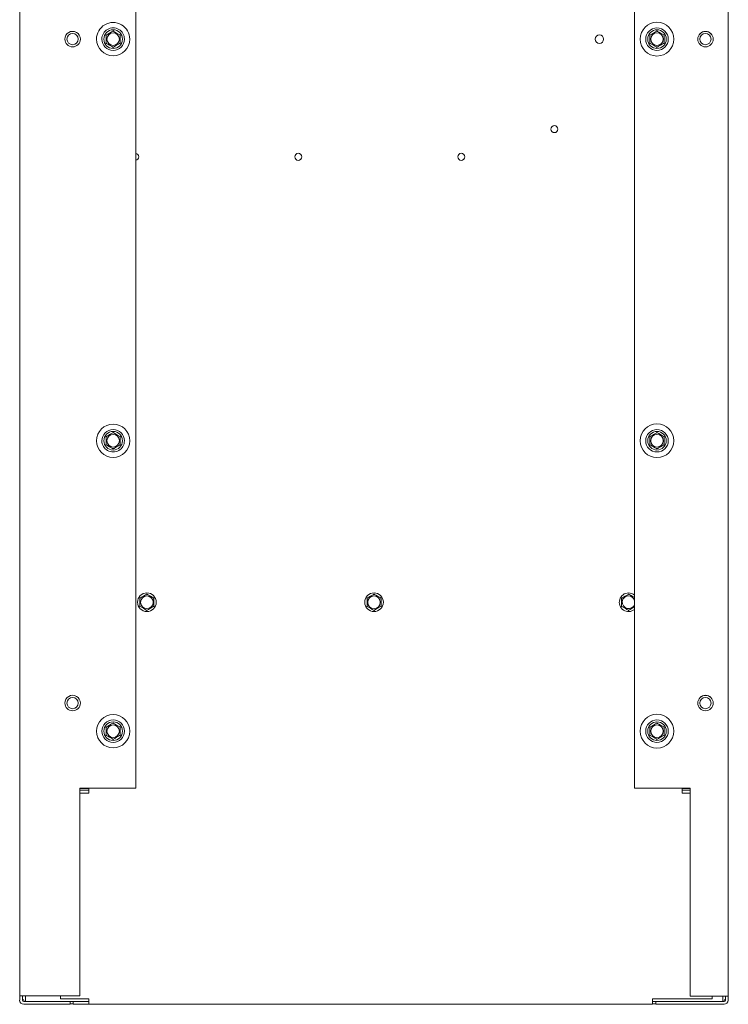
# Model space of a CAD drawing. Header units: inches. Extents: x 5 to 123, y 3 to 81.
# Tile 3 of 7: x 40 to 56, y 5 to 27. Entities that reach past the tile are written whole.
import ezdxf

# ---------------------------------------------------------------- set-up
doc = ezdxf.new("R2010")
doc.units = ezdxf.units.IN
doc.header["$MEASUREMENT"] = 0
doc.layers.add('BODY', color=3, linetype='Continuous')

msp = doc.modelspace()

# ---------------------------------------------------------------- linework, layer by layer
at = {"layer": 'BODY', "linetype": 'Continuous', "lineweight": 15}
for p, q in [((39.894, 4.851), (39.894, 47.884)), ((55.644, 47.884), (55.644, 4.846)), ((55.649, 47.891), (55.649, 4.764)), ((42.474, 9.466), (42.474, 39.476)), ((53.564, 39.485), (53.564, 9.465)), ((41.972, 26.288), (41.972, 26.297)), ((54.063, 26.288), (54.063, 26.297)), ((41.816, 26.108), (41.816, 26.198)), ((41.816, 26.018), (41.816, 26.108)), ((42.128, 26.198), (42.128, 26.108)), ((42.128, 26.108), (42.128, 26.018)), ((53.907, 26.108), (53.907, 26.198)), ((53.907, 26.018), (53.907, 26.108)), ((54.219, 26.198), (54.219, 26.108)), ((54.219, 26.108), (54.219, 26.018)), ((41.972, 25.918), (41.972, 25.928)), ((54.063, 25.918), (54.063, 25.928)), ((41.972, 17.366), (41.972, 17.375)), ((54.063, 17.366), (54.063, 17.375)), ((41.816, 17.186), (41.816, 17.276)), ((41.816, 17.096), (41.816, 17.186)), ((42.128, 17.276), (42.128, 17.186)), ((42.128, 17.186), (42.128, 17.096)), ((53.907, 17.186), (53.907, 17.276)), ((53.907, 17.096), (53.907, 17.186)), ((54.219, 17.276), (54.219, 17.186)), ((54.219, 17.186), (54.219, 17.096)), ((41.972, 16.996), (41.972, 17.006)), ((54.063, 16.996), (54.063, 17.006)), ((42.722, 13.778), (42.722, 13.787)), ((47.772, 13.778), (47.772, 13.787)), ((53.432, 13.778), (53.432, 13.787)), ((42.566, 13.598), (42.566, 13.688)), ((42.566, 13.508), (42.566, 13.598)), ((42.878, 13.688), (42.878, 13.598)), ((42.878, 13.598), (42.878, 13.508)), ((47.616, 13.598), (47.616, 13.688)), ((47.616, 13.508), (47.616, 13.598)), ((47.928, 13.688), (47.928, 13.598)), ((47.928, 13.598), (47.928, 13.508)), ((53.276, 13.598), (53.276, 13.688)), ((53.276, 13.508), (53.276, 13.598)), ((42.722, 13.408), (42.722, 13.418)), ((47.772, 13.408), (47.772, 13.418)), ((53.432, 13.408), (53.432, 13.418)), ((41.816, 10.823), (41.808, 10.827)), ((41.816, 10.733), (41.816, 10.823)), ((41.816, 10.643), (41.816, 10.733)), ((41.972, 10.913), (41.972, 10.922)), ((42.136, 10.827), (42.128, 10.823)), ((42.128, 10.823), (42.128, 10.733)), ((42.128, 10.733), (42.128, 10.643)), ((53.907, 10.823), (53.899, 10.827)), ((53.907, 10.733), (53.907, 10.823)), ((53.907, 10.643), (53.907, 10.733)), ((54.063, 10.913), (54.063, 10.922)), ((54.227, 10.827), (54.219, 10.823)), ((54.219, 10.823), (54.219, 10.733)), ((54.219, 10.733), (54.219, 10.643)), ((41.808, 10.638), (41.816, 10.643)), ((41.972, 10.543), (41.972, 10.553)), ((42.128, 10.643), (42.136, 10.638)), ((53.899, 10.638), (53.907, 10.643)), ((54.063, 10.543), (54.063, 10.553)), ((54.219, 10.643), (54.227, 10.638)), ((41.229, 9.466), (42.474, 9.466)), ((41.229, 4.851), (41.229, 9.466)), ((41.432, 9.463), (41.229, 9.463)), ((41.229, 9.421), (41.432, 9.421)), ((41.432, 9.426), (41.432, 9.463)), ((41.432, 9.426), (41.432, 9.362)), ((53.564, 9.465), (54.804, 9.465)), ((54.804, 9.463), (54.622, 9.463)), ((54.622, 9.463), (54.622, 9.426)), ((54.622, 9.362), (54.622, 9.426)), ((54.622, 9.421), (54.804, 9.421)), ((54.804, 9.465), (54.804, 4.846)), ((41.229, 9.358), (41.281, 9.358)), ((41.281, 9.358), (41.303, 9.358)), ((41.303, 9.358), (41.327, 9.358)), ((41.392, 9.358), (41.327, 9.358)), ((41.392, 9.358), (41.432, 9.358)), ((41.432, 9.358), (41.432, 9.362)), ((54.622, 9.358), (54.622, 9.362)), ((54.701, 9.358), (54.622, 9.358)), ((54.766, 9.358), (54.701, 9.358)), ((54.766, 9.358), (54.79, 9.358)), ((54.79, 9.358), (54.804, 9.358)), ((39.894, 4.851), (39.911, 4.851)), ((39.894, 4.757), (39.894, 4.851)), ((39.904, 4.851), (39.894, 4.851)), ((39.911, 4.851), (39.985, 4.851)), ((39.954, 4.757), (39.954, 4.851)), ((39.985, 4.851), (41.229, 4.851)), ((40.024, 4.851), (40.024, 4.817)), ((40.024, 4.817), (40.024, 4.726)), ((40.801, 4.788), (40.801, 4.851)), ((54.804, 4.846), (55.553, 4.846)), ((55.292, 4.846), (55.292, 4.788)), ((55.524, 4.817), (55.524, 4.846)), ((55.524, 4.726), (55.524, 4.817)), ((55.553, 4.846), (55.644, 4.846)), ((55.584, 4.846), (55.584, 4.757)), ((55.644, 4.846), (55.644, 4.757)), ((39.99, 4.764), (39.959, 4.764)), ((39.966, 4.733), (40.024, 4.733)), ((41.019, 4.726), (39.985, 4.726)), ((41.019, 4.666), (39.985, 4.666)), ((41.281, 4.788), (40.801, 4.788)), ((41.082, 4.726), (41.019, 4.726)), ((41.019, 4.666), (41.019, 4.726)), ((41.082, 4.673), (41.019, 4.673)), ((41.082, 4.668), (41.082, 4.728)), ((41.432, 4.728), (41.082, 4.728)), ((41.432, 4.668), (41.082, 4.668)), ((41.281, 4.788), (41.303, 4.788)), ((41.327, 4.788), (41.303, 4.788)), ((41.327, 4.788), (41.392, 4.788)), ((41.432, 4.788), (41.392, 4.788)), ((41.432, 4.759), (41.432, 4.788)), ((41.432, 4.759), (41.432, 4.668)), ((41.432, 4.668), (53.962, 4.668)), ((53.962, 4.788), (53.962, 4.759)), ((53.962, 4.788), (54.701, 4.788)), ((53.962, 4.668), (53.962, 4.759)), ((54.034, 4.726), (53.962, 4.726)), ((54.034, 4.673), (53.962, 4.673)), ((54.034, 4.726), (54.034, 4.666)), ((55.553, 4.726), (54.034, 4.726)), ((55.553, 4.666), (54.034, 4.666)), ((54.701, 4.788), (54.766, 4.788)), ((54.79, 4.788), (54.766, 4.788)), ((54.79, 4.788), (54.812, 4.788)), ((55.292, 4.788), (54.812, 4.788)), ((55.524, 4.733), (55.572, 4.733)), ((55.558, 4.764), (55.584, 4.764)), ((55.589, 4.673), (55.588, 4.673)), ((55.589, 4.673), (55.589, 4.673)), ((55.644, 4.764), (55.649, 4.764))]:
    msp.add_line(p, q, dxfattribs=at)
at = {"layer": 'BODY', "linetype": 'Continuous', "lineweight": 15, "flags": 128}
for points in [[(41.894, 26.243), (41.937, 26.268), (41.952, 26.276), (41.965, 26.284), (41.97, 26.287), (41.972, 26.288)], [(41.972, 26.288), (41.977, 26.285), (41.985, 26.28), (42.011, 26.265), (42.05, 26.243)], [(53.985, 26.243), (54.028, 26.268), (54.043, 26.276), (54.056, 26.284), (54.061, 26.287), (54.063, 26.288)], [(54.063, 26.288), (54.068, 26.285), (54.076, 26.28), (54.102, 26.265), (54.141, 26.243)], [(41.808, 26.202), (41.809, 26.202), (41.811, 26.201), (41.812, 26.2), (41.813, 26.199), (41.814, 26.199), (41.815, 26.198), (41.815, 26.198), (41.816, 26.198), (41.816, 26.198)], [(41.816, 26.198), (41.821, 26.2), (41.829, 26.206), (41.855, 26.22), (41.894, 26.243)], [(42.05, 26.243), (42.093, 26.218), (42.108, 26.21), (42.121, 26.202), (42.126, 26.199), (42.128, 26.198)], [(42.136, 26.202), (42.134, 26.202), (42.133, 26.201), (42.132, 26.2), (42.13, 26.199), (42.129, 26.199), (42.129, 26.198), (42.128, 26.198), (42.128, 26.198)], [(53.899, 26.202), (53.9, 26.202), (53.902, 26.201), (53.903, 26.2), (53.904, 26.199), (53.905, 26.199), (53.906, 26.198), (53.906, 26.198), (53.907, 26.198), (53.907, 26.198)], [(53.907, 26.198), (53.912, 26.2), (53.92, 26.206), (53.946, 26.22), (53.985, 26.243)], [(54.141, 26.243), (54.184, 26.218), (54.199, 26.21), (54.212, 26.202), (54.217, 26.199), (54.219, 26.198)], [(54.227, 26.202), (54.225, 26.202), (54.224, 26.201), (54.223, 26.2), (54.221, 26.199), (54.22, 26.199), (54.22, 26.198), (54.219, 26.198), (54.219, 26.198)], [(41.808, 26.013), (41.81, 26.014), (41.811, 26.015), (41.812, 26.016), (41.814, 26.016), (41.815, 26.017), (41.815, 26.017), (41.816, 26.018), (41.816, 26.018)], [(41.894, 25.973), (41.851, 25.998), (41.836, 26.006), (41.823, 26.014), (41.818, 26.017), (41.816, 26.018)], [(41.972, 25.928), (41.967, 25.93), (41.959, 25.935), (41.933, 25.95), (41.894, 25.973)], [(42.05, 25.973), (42.007, 25.948), (41.992, 25.939), (41.979, 25.932), (41.974, 25.929), (41.972, 25.928)], [(42.128, 26.018), (42.123, 26.015), (42.115, 26.01), (42.089, 25.995), (42.05, 25.973)], [(42.136, 26.013), (42.135, 26.014), (42.133, 26.015), (42.132, 26.015), (42.131, 26.016), (42.13, 26.017), (42.129, 26.017), (42.128, 26.017), (42.128, 26.018), (42.128, 26.018)], [(53.899, 26.013), (53.901, 26.014), (53.902, 26.015), (53.903, 26.016), (53.905, 26.016), (53.906, 26.017), (53.906, 26.017), (53.907, 26.018), (53.907, 26.018)], [(53.985, 25.973), (53.942, 25.998), (53.927, 26.006), (53.914, 26.014), (53.909, 26.017), (53.907, 26.018)], [(54.063, 25.928), (54.058, 25.93), (54.05, 25.935), (54.024, 25.95), (53.985, 25.973)], [(54.141, 25.973), (54.098, 25.948), (54.083, 25.939), (54.07, 25.932), (54.065, 25.929), (54.063, 25.928)], [(54.219, 26.018), (54.214, 26.015), (54.206, 26.01), (54.18, 25.995), (54.141, 25.973)], [(54.227, 26.013), (54.226, 26.014), (54.224, 26.015), (54.223, 26.015), (54.222, 26.016), (54.221, 26.017), (54.22, 26.017), (54.219, 26.017), (54.219, 26.018), (54.219, 26.018)], [(41.816, 17.276), (41.821, 17.278), (41.829, 17.284), (41.855, 17.298), (41.894, 17.321)], [(41.894, 17.321), (41.937, 17.346), (41.952, 17.354), (41.965, 17.362), (41.97, 17.365), (41.972, 17.366)], [(41.972, 17.366), (41.977, 17.363), (41.985, 17.358), (42.011, 17.343), (42.05, 17.321)], [(42.05, 17.321), (42.093, 17.296), (42.108, 17.288), (42.121, 17.28), (42.126, 17.277), (42.128, 17.276)], [(53.907, 17.276), (53.912, 17.278), (53.92, 17.284), (53.946, 17.298), (53.985, 17.321)], [(53.985, 17.321), (54.028, 17.346), (54.043, 17.354), (54.056, 17.362), (54.061, 17.365), (54.063, 17.366)], [(54.063, 17.366), (54.068, 17.363), (54.076, 17.358), (54.102, 17.343), (54.141, 17.321)], [(54.141, 17.321), (54.184, 17.296), (54.199, 17.288), (54.212, 17.28), (54.217, 17.277), (54.219, 17.276)], [(41.808, 17.28), (41.809, 17.28), (41.811, 17.279), (41.812, 17.278), (41.813, 17.277), (41.814, 17.277), (41.815, 17.276), (41.815, 17.276), (41.816, 17.276), (41.816, 17.276)], [(41.808, 17.091), (41.81, 17.092), (41.811, 17.093), (41.812, 17.094), (41.814, 17.094), (41.815, 17.095), (41.815, 17.095), (41.816, 17.096), (41.816, 17.096)], [(41.894, 17.051), (41.851, 17.076), (41.836, 17.084), (41.823, 17.092), (41.818, 17.095), (41.816, 17.096)], [(42.128, 17.096), (42.123, 17.093), (42.115, 17.088), (42.089, 17.073), (42.05, 17.051)], [(42.136, 17.28), (42.134, 17.28), (42.133, 17.279), (42.132, 17.278), (42.13, 17.277), (42.129, 17.277), (42.129, 17.276), (42.128, 17.276), (42.128, 17.276)], [(42.136, 17.091), (42.135, 17.092), (42.133, 17.093), (42.132, 17.093), (42.131, 17.094), (42.13, 17.095), (42.129, 17.095), (42.128, 17.095), (42.128, 17.096), (42.128, 17.096)], [(53.899, 17.28), (53.9, 17.28), (53.902, 17.279), (53.903, 17.278), (53.904, 17.277), (53.905, 17.277), (53.906, 17.276), (53.906, 17.276), (53.907, 17.276), (53.907, 17.276)], [(53.899, 17.091), (53.901, 17.092), (53.902, 17.093), (53.903, 17.094), (53.905, 17.094), (53.906, 17.095), (53.906, 17.095), (53.907, 17.096), (53.907, 17.096)], [(53.985, 17.051), (53.942, 17.076), (53.927, 17.084), (53.914, 17.092), (53.909, 17.095), (53.907, 17.096)], [(54.219, 17.096), (54.214, 17.093), (54.206, 17.088), (54.18, 17.073), (54.141, 17.051)], [(54.227, 17.28), (54.225, 17.28), (54.224, 17.279), (54.223, 17.278), (54.221, 17.277), (54.22, 17.277), (54.22, 17.276), (54.219, 17.276), (54.219, 17.276)], [(54.227, 17.091), (54.226, 17.092), (54.224, 17.093), (54.223, 17.093), (54.222, 17.094), (54.221, 17.095), (54.22, 17.095), (54.219, 17.095), (54.219, 17.096), (54.219, 17.096)], [(41.972, 17.006), (41.967, 17.008), (41.959, 17.013), (41.933, 17.028), (41.894, 17.051)], [(42.05, 17.051), (42.007, 17.026), (41.992, 17.017), (41.979, 17.01), (41.974, 17.007), (41.972, 17.006)], [(54.063, 17.006), (54.058, 17.008), (54.05, 17.013), (54.024, 17.028), (53.985, 17.051)], [(54.141, 17.051), (54.098, 17.026), (54.083, 17.017), (54.07, 17.01), (54.065, 17.007), (54.063, 17.006)], [(42.558, 13.692), (42.559, 13.692), (42.561, 13.691), (42.562, 13.69), (42.563, 13.689), (42.564, 13.689), (42.565, 13.688), (42.565, 13.688), (42.566, 13.688), (42.566, 13.688)], [(42.566, 13.688), (42.571, 13.69), (42.579, 13.696), (42.605, 13.71), (42.644, 13.733)], [(42.644, 13.733), (42.687, 13.758), (42.702, 13.766), (42.715, 13.774), (42.72, 13.777), (42.722, 13.778)], [(42.722, 13.778), (42.727, 13.775), (42.735, 13.77), (42.761, 13.755), (42.8, 13.733)], [(42.8, 13.733), (42.843, 13.708), (42.858, 13.7), (42.871, 13.692), (42.876, 13.689), (42.878, 13.688)], [(42.886, 13.692), (42.884, 13.692), (42.883, 13.691), (42.882, 13.69), (42.88, 13.689), (42.879, 13.689), (42.879, 13.688), (42.878, 13.688), (42.878, 13.688)], [(47.608, 13.692), (47.609, 13.692), (47.611, 13.691), (47.612, 13.69), (47.613, 13.689), (47.614, 13.689), (47.615, 13.688), (47.615, 13.688), (47.616, 13.688), (47.616, 13.688)], [(47.616, 13.688), (47.621, 13.69), (47.629, 13.696), (47.655, 13.71), (47.694, 13.733)], [(47.694, 13.733), (47.737, 13.758), (47.752, 13.766), (47.765, 13.774), (47.77, 13.777), (47.772, 13.778)], [(47.772, 13.778), (47.777, 13.775), (47.785, 13.77), (47.811, 13.755), (47.85, 13.733)], [(47.85, 13.733), (47.893, 13.708), (47.908, 13.7), (47.921, 13.692), (47.926, 13.689), (47.928, 13.688)], [(47.936, 13.692), (47.934, 13.692), (47.933, 13.691), (47.932, 13.69), (47.93, 13.689), (47.929, 13.689), (47.929, 13.688), (47.928, 13.688), (47.928, 13.688)], [(53.268, 13.692), (53.269, 13.692), (53.271, 13.691), (53.272, 13.69), (53.273, 13.689), (53.274, 13.689), (53.275, 13.688), (53.275, 13.688), (53.276, 13.688), (53.276, 13.688)], [(53.276, 13.688), (53.281, 13.69), (53.289, 13.696), (53.315, 13.71), (53.354, 13.733)], [(53.354, 13.733), (53.397, 13.758), (53.412, 13.766), (53.425, 13.774), (53.43, 13.777), (53.432, 13.778)], [(53.432, 13.778), (53.437, 13.775), (53.445, 13.77), (53.471, 13.755), (53.51, 13.733)], [(53.51, 13.733), (53.553, 13.708), (53.564, 13.702)], [(42.558, 13.503), (42.56, 13.504), (42.561, 13.505), (42.562, 13.506), (42.564, 13.506), (42.565, 13.507), (42.565, 13.507), (42.566, 13.508), (42.566, 13.508)], [(42.644, 13.463), (42.601, 13.488), (42.586, 13.496), (42.573, 13.504), (42.568, 13.507), (42.566, 13.508)], [(42.722, 13.418), (42.717, 13.42), (42.709, 13.425), (42.683, 13.44), (42.644, 13.463)], [(42.8, 13.463), (42.757, 13.438), (42.742, 13.429), (42.729, 13.422), (42.724, 13.419), (42.722, 13.418)], [(42.878, 13.508), (42.873, 13.505), (42.865, 13.5), (42.839, 13.485), (42.8, 13.463)], [(42.886, 13.503), (42.885, 13.504), (42.883, 13.505), (42.882, 13.505), (42.881, 13.506), (42.88, 13.507), (42.879, 13.507), (42.878, 13.507), (42.878, 13.508), (42.878, 13.508)], [(47.608, 13.503), (47.61, 13.504), (47.611, 13.505), (47.612, 13.506), (47.614, 13.506), (47.615, 13.507), (47.615, 13.507), (47.616, 13.508), (47.616, 13.508)], [(47.694, 13.463), (47.651, 13.488), (47.636, 13.496), (47.623, 13.504), (47.618, 13.507), (47.616, 13.508)], [(47.772, 13.418), (47.767, 13.42), (47.759, 13.425), (47.733, 13.44), (47.694, 13.463)], [(47.85, 13.463), (47.807, 13.438), (47.792, 13.429), (47.779, 13.422), (47.774, 13.419), (47.772, 13.418)], [(47.928, 13.508), (47.923, 13.505), (47.915, 13.5), (47.889, 13.485), (47.85, 13.463)], [(47.936, 13.503), (47.935, 13.504), (47.933, 13.505), (47.932, 13.505), (47.931, 13.506), (47.93, 13.507), (47.929, 13.507), (47.928, 13.507), (47.928, 13.508), (47.928, 13.508)], [(53.268, 13.503), (53.27, 13.504), (53.271, 13.505), (53.272, 13.506), (53.274, 13.506), (53.275, 13.507), (53.275, 13.507), (53.276, 13.508), (53.276, 13.508)], [(53.354, 13.463), (53.311, 13.488), (53.296, 13.496), (53.283, 13.504), (53.278, 13.507), (53.276, 13.508)], [(53.432, 13.418), (53.427, 13.42), (53.419, 13.425), (53.393, 13.44), (53.354, 13.463)], [(53.51, 13.463), (53.467, 13.438), (53.452, 13.429), (53.439, 13.422), (53.434, 13.419), (53.432, 13.418)], [(53.564, 13.494), (53.549, 13.485), (53.51, 13.463)], [(41.816, 10.823), (41.821, 10.825), (41.829, 10.831), (41.855, 10.845), (41.894, 10.868)], [(41.894, 10.868), (41.937, 10.893), (41.952, 10.901), (41.965, 10.909), (41.97, 10.912), (41.972, 10.913)], [(41.972, 10.913), (41.977, 10.91), (41.985, 10.905), (42.011, 10.89), (42.05, 10.868)], [(42.05, 10.868), (42.093, 10.843), (42.108, 10.835), (42.121, 10.827), (42.126, 10.824), (42.128, 10.823)], [(53.907, 10.823), (53.912, 10.825), (53.92, 10.831), (53.946, 10.845), (53.985, 10.868)], [(53.985, 10.868), (54.028, 10.893), (54.043, 10.901), (54.056, 10.909), (54.061, 10.912), (54.063, 10.913)], [(54.063, 10.913), (54.068, 10.91), (54.076, 10.905), (54.102, 10.89), (54.141, 10.868)], [(54.141, 10.868), (54.184, 10.843), (54.199, 10.835), (54.212, 10.827), (54.217, 10.824), (54.219, 10.823)], [(41.894, 10.598), (41.851, 10.623), (41.836, 10.631), (41.823, 10.639), (41.818, 10.642), (41.816, 10.643)], [(41.972, 10.553), (41.967, 10.555), (41.959, 10.56), (41.933, 10.575), (41.894, 10.598)], [(42.05, 10.598), (42.007, 10.573), (41.992, 10.564), (41.979, 10.557), (41.974, 10.554), (41.972, 10.553)], [(42.128, 10.643), (42.123, 10.64), (42.115, 10.635), (42.089, 10.62), (42.05, 10.598)], [(53.985, 10.598), (53.942, 10.623), (53.927, 10.631), (53.914, 10.639), (53.909, 10.642), (53.907, 10.643)], [(54.063, 10.553), (54.058, 10.555), (54.05, 10.56), (54.024, 10.575), (53.985, 10.598)], [(54.141, 10.598), (54.098, 10.573), (54.083, 10.564), (54.07, 10.557), (54.065, 10.554), (54.063, 10.553)], [(54.219, 10.643), (54.214, 10.64), (54.206, 10.635), (54.18, 10.62), (54.141, 10.598)]]:
    msp.add_lwpolyline(points, dxfattribs=at)
at = {"layer": 'BODY', "linetype": 'Continuous', "lineweight": 15}
for centre, radius in [((54.063, 26.108), 0.375), ((41.972, 26.108), 0.207), ((54.063, 26.108), 0.25), ((54.063, 26.108), 0.207), ((55.141, 26.108), 0.172), ((55.141, 26.108), 0.171), ((41.071, 26.108), 0.125), ((41.972, 26.108), 0.14), ((52.782, 26.108), 0.094), ((54.063, 26.108), 0.14), ((55.141, 26.108), 0.125), ((51.782, 24.108), 0.078), ((46.087, 23.493), 0.078), ((49.712, 23.493), 0.078), ((54.063, 17.186), 0.375), ((41.972, 17.186), 0.207), ((41.972, 17.186), 0.14), ((54.063, 17.186), 0.25), ((54.063, 17.186), 0.207), ((54.063, 17.186), 0.14), ((42.722, 13.598), 0.207), ((47.772, 13.598), 0.207), ((42.722, 13.598), 0.14), ((47.772, 13.598), 0.14), ((41.071, 11.358), 0.125), ((55.141, 11.358), 0.172), ((55.141, 11.358), 0.171), ((55.141, 11.358), 0.125), ((41.972, 10.733), 0.207), ((54.063, 10.733), 0.375), ((54.063, 10.733), 0.25), ((54.063, 10.733), 0.207), ((41.972, 10.733), 0.14), ((54.063, 10.733), 0.14)]:
    msp.add_circle(centre, radius, dxfattribs=at)
for centre, radius, start, end in [((41.972, 26.108), 0.37, 359.9999, 180.0001), ((41.071, 26.108), 0.172, 359.9995, 180.0005), ((41.972, 26.108), 0.25, 359.9998, 180.0002), ((41.071, 26.108), 0.172, 180.0002, 359.9998), ((41.972, 26.108), 0.37, 180.0001, 359.9999), ((41.972, 26.108), 0.25, 180.0004, 359.9996), ((42.462, 23.493), 0.078, 278.8499, 81.1501), ((41.972, 17.186), 0.37, 0.0001, 179.9999), ((41.972, 17.186), 0.25, 0, 180), ((41.972, 17.186), 0.37, 180.0001, 359.9999), ((41.972, 17.186), 0.25, 179.9998, 0.0002), ((53.432, 13.598), 0.207, 90, 309.6191), ((53.432, 13.598), 0.207, 50.3809, 90), ((53.432, 13.598), 0.141, 90, 339.9681), ((53.432, 13.598), 0.141, 20.0319, 90), ((41.071, 11.358), 0.172, 359.9995, 180.0005), ((41.071, 11.358), 0.172, 180.0002, 359.9998), ((41.972, 10.733), 0.37, 0.0001, 179.9999), ((41.972, 10.733), 0.25, 0, 180), ((41.972, 10.733), 0.37, 180.0001, 359.9999), ((41.972, 10.733), 0.25, 180, 360), ((39.985, 4.757), 0.0913, 180.0006, 269.9985), ((39.985, 4.757), 0.0312, 180.0029, 270.0011), ((55.553, 4.757), 0.0913, 270, 0), ((55.553, 4.757), 0.0312, 270, 0)]:
    msp.add_arc(centre, radius, start, end, dxfattribs=at)

doc.saveas('drawing.dxf')
